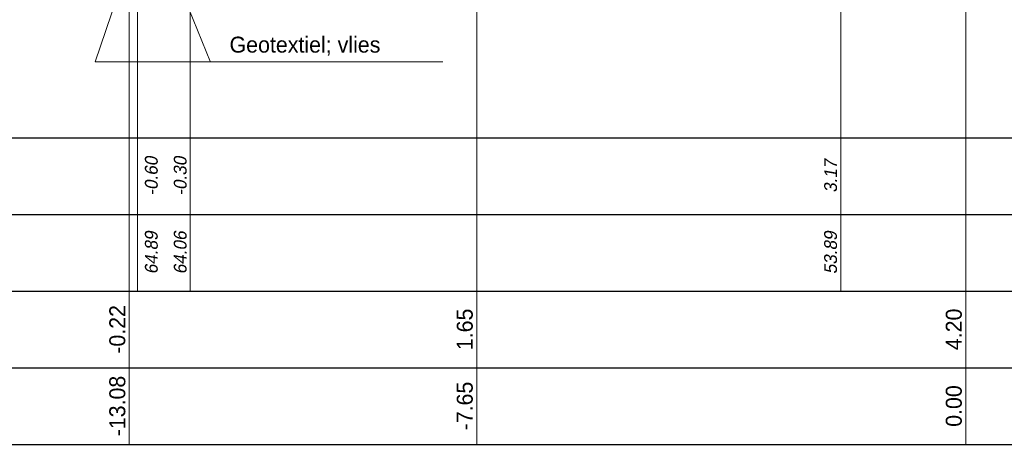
# Model space of a CAD drawing. Header units: metres. Extents: x 132 to 905, y -50 to 63.
# Tile 34 of 86: x 501.37 to 516.77, y -48.33 to -41.68. Entities that reach past the tile are written whole.
import ezdxf
from ezdxf.enums import TextEntityAlignment as Align

# ---------------------------------------------------------------- set-up
doc = ezdxf.new("R2010")
doc.units = ezdxf.units.M
doc.header["$LTSCALE"] = 0.1
for name, color, linetype, lineweight in [('DP-BS-Matenbalk_verlenglijnen', 253, 'Continuous', 0), ('DP-NW-Matenbalk_verlenglijnen', 135, 'Continuous', 0), ('TL-2.5 mm tekst_schaaldp', 7, 'Continuous', 25), ('TL-2.5mm Tekst', 7, 'Continuous', 25), ('TL-5.0mm Tekst', 4, 'Continuous', 50)]:
    doc.layers.add(name, color=color, linetype=linetype, lineweight=lineweight)
for name, color, linetype in [('DP-Matenbalk', 1, 'Continuous'), ('DP-Matenbalk_bestaandehoogten', 6, 'Continuous'), ('DP-Matenbalk_nwhoogten', 7, 'Continuous'), ('DP-NW-Maatvoering', 7, 'Continuous')]:
    doc.layers.add(name, color=color, linetype=linetype)
doc.styles.add('dp-besthgt', font='StagCAD.ttf', dxfattribs={"oblique": 10, "height": 0.2})
doc.styles.add('Ontwnota-dwp-Bruinissepolder tot Grevelingendam$0$dp-nwhgt', font='StagCAD.ttf', dxfattribs={"height": 0.25})
doc.styles.add('StagCAD', font='StagCAD.ttf')
doc.dimstyles.new('leader 1_100', dxfattribs={"dimscale": 0.1, "dimtxt": 2.5, "dimasz": 2, "dimexe": 0, "dimexo": 0, "dimgap": 1, "dimtad": 1, "dimrnd": 0.001, "dimzin": 1, "dimdsep": 46, "dimtxsty": 'StagCAD', "dimblk": 'RAD_PIJL', "dimcen": 0.09, "dimse1": 1, "dimse2": 1, "dimclrd": 1, "dimclre": 1, "dimclrt": 7, "dimazin": 0, "dimtfac": 1, "dimtix": 1, "dimtmove": 0, "dimatfit": 0, "dimfxl": 1, "dimtvp": 0.83, "dimtolj": 1, "dimtzin": 0, "dimlwd": 15, "dimarcsym": 0})

# ---------------------------------------------------------------- blocks, each defined once
blk = doc.blocks.new('*U66')
at = {"layer": 'DP-Matenbalk'}
for p, q in [((6, -4.7), (59.862, -4.7)), ((6, -5.9), (59.862, -5.9)), ((6, -7.1), (59.862, -7.1)), ((6, -8.3), (59.862, -8.3)), ((6, -9.5), (59.862, -9.5))]:
    blk.add_line(p, q, dxfattribs=at)
at = {"layer": 'TL-2.5 mm tekst_schaaldp', "style": 'StagCAD', "width": 0.96}
blk.add_attdef('SCHAAL', (-0.05, -11.124), '', height=0.25, dxfattribs=at)
at = {"layer": 'TL-2.5mm Tekst', "lineweight": 35, "style": 'StagCAD', "width": 0.96}
blk.add_attdef('GEBIEDDWP', (7.116, -10.535), '', height=0.25, dxfattribs=at)
at = {"layer": 'TL-5.0mm Tekst', "style": 'StagCAD', "width": 0.96}
blk.add_attdef('OMSCHRIJVING', (-0.05, -10.535), '', height=0.5, dxfattribs=at)
blk = doc.blocks.new('dp784-08')
at = {"layer": 'DP-BS-Matenbalk_verlenglijnen'}
for points in [[(21.817, -13.729, 0), (21.817, -24, 0)], [(21.817, -13.729, 0), (21.817, -24, 0)], [(11.642, -17.202, 0), (11.642, -24, 0)], [(10.816, -17.5, 0), (10.816, -24, 0)]]:
    blk.add_polyline3d(points, dxfattribs=at)
at = {"layer": 'DP-Matenbalk'}
blk.add_blockref('*U66', (0, -16.9), dxfattribs=at)
at = {"layer": 'DP-Matenbalk_bestaandehoogten', "style": 'dp-besthgt', "oblique": 10}
for s, p in [('-0.60', (11.192, -22.2)), ('-0.30', (11.644, -22.2)), ('3.17', (21.818, -22.2)), ('64.89', (11.192, -23.4)), ('64.06', (11.644, -23.4)), ('53.89', (21.818, -23.4))]:
    blk.add_text(s, height=0.2, rotation=90, dxfattribs=at).set_placement(p, align=Align.BOTTOM_CENTER)
blk = doc.blocks.new('Ontwnota-dwp-Bruinissepolder tot Grevelingendam$0$NWHO')
at = {"layer": 'DP-Matenbalk_nwhoogten', "style": 'Ontwnota-dwp-Bruinissepolder tot Grevelingendam$0$dp-nwhgt'}
for tag, p in [('AFSTAND', (0.6, -0.013)), ('HOOGTE', (1.8, -0.013))]:
    blk.add_attdef(tag, text='', height=0.25, dxfattribs=at).set_placement(p, align=Align.BOTTOM_CENTER)
blk = doc.blocks.new('RAD_PIJL')
at = {"color": 1, "linetype": 'Continuous'}
blk.add_solid([(-2.8284, -0.75), (-2.8284, 0.75), (0, 0)], dxfattribs=at)

msp = doc.modelspace()

# ---------------------------------------------------------------- linework, layer by layer
at = {"layer": 'DP-NW-Matenbalk_verlenglijnen'}
for points in [[(516.17, -34.634), (516.17, -48.334)], [(508.52, -37.184), (508.52, -48.334)], [(503.085, -39.055), (503.085, -48.334)]]:
    msp.add_lwpolyline(points, dxfattribs=at)

# ---------------------------------------------------------------- block references
msp.add_blockref('dp784-08', (492.398, -21.934))
at = {"layer": 'DP-Matenbalk_nwhoogten', "rotation": 90}
for p, values in [((503.085, -48.334), {'AFSTAND': '-13.08', 'HOOGTE': '-0.22'}), ((508.52, -48.334), {'AFSTAND': '-7.65', 'HOOGTE': '1.65'}), ((516.17, -48.334), {'AFSTAND': '0.00', 'HOOGTE': '4.20'})]:
    msp.add_blockref('Ontwnota-dwp-Bruinissepolder tot Grevelingendam$0$NWHO', p, dxfattribs=at).add_auto_attribs(values)

# ---------------------------------------------------------------- texts
at = {"layer": 'DP-NW-Maatvoering', "color": 7, "insert": (504.654, -42.247), "char_height": 0.25, "width": 2.86705, "attachment_point": 7, "style": 'StagCAD'}
msp.add_mtext('\\A1;Geotextiel; vlies', dxfattribs=at)

# ---------------------------------------------------------------- leaders
at = {"layer": 'DP-NW-Maatvoering'}
msp.add_leader([(503.118, -39.277), (504.354, -42.351)], dimstyle='leader 1_100', override={"dimscale": 0, "dimtxt": 12.5, "dimasz": 2, "dimgap": 1, "dimtad": 1}, dxfattribs=at)
at = {"layer": 'DP-NW-Maatvoering', "annotation_type": 0, "has_hookline": 1, "hookline_direction": 0, "text_width": 2.438}
msp.add_leader([(503.56, -39.352), (502.554, -42.347), (504.554, -42.347)], dimstyle='leader 1_100', override={"dimscale": 0, "dimtxt": 12.5, "dimasz": 2, "dimgap": 1, "dimtad": 1}, dxfattribs=at)

doc.saveas('drawing.dxf')
